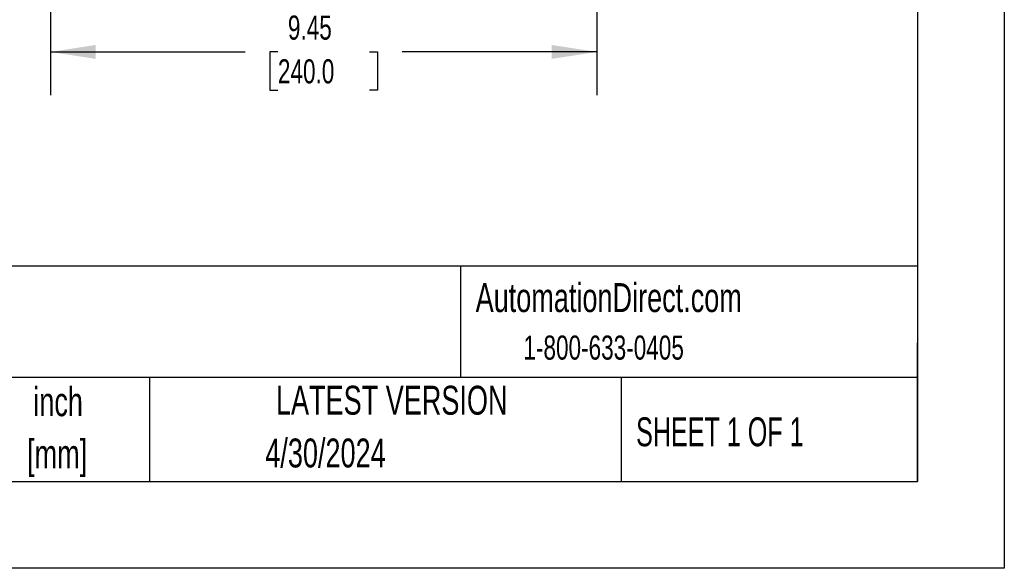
# Model space of a CAD drawing. Header units: inches. Extents: x 0 to 66, y 0 to 51.
# Tile 10 of 19: x 49 to 66, y 0 to 9.5. Entities that reach past the tile are written whole.
import ezdxf

# ---------------------------------------------------------------- set-up
doc = ezdxf.new("R2010")
doc.units = ezdxf.units.IN
doc.header["$LTSCALE"] = 6
doc.header["$MEASUREMENT"] = 0
doc.linetypes.add('CENTERX2', pattern=[0.8, 0.5, -0.1, 0.1, -0.1])
doc.layers.add('DIMENSIONS', color=140, linetype='Continuous', lineweight=25)
doc.layers.add('TEXT', color=140, linetype='Continuous', lineweight=25)
doc.styles.add('SLDTEXTSTYLE0', font='TXT', dxfattribs={"width": 0.7})
doc.styles.add('SLDTEXTSTYLE1', font='TXT', dxfattribs={"width": 0.65})
doc.dimstyles.new('SLDDIMSTYLE1', dxfattribs={"dimtxt": 0.416667, "dimasz": 0.78, "dimexe": 0, "dimexo": 0.0625, "dimgap": 0.104167, "dimtad": 0, "dimtih": 1, "dimtoh": 1, "dimrnd": 1e-09, "dimzin": 12, "dimdsep": 46, "dimtxsty": 'SLDTEXTSTYLE0', "dimsah": 1, "dimcen": 0.09, "dimadec": 0, "dimazin": 3, "dimtfac": 1, "dimtofl": 0, "dimtmove": 0, "dimatfit": 3, "dimfxl": 0, "dimfrac": 2, "dimtolj": 1, "dimtzin": 12, "dimarcsym": 0})

# ---------------------------------------------------------------- blocks, each defined once
blk = doc.blocks.new('SW_NOTE_0_2')
at = {"layer": 'TEXT', "color": 0, "linetype": 'CENTERX2', "lineweight": 18, "char_height": 0.5, "attachment_point": 2, "style": 'SLDTEXTSTYLE0'}
for s, insert in [('inch', (0.75, 0.645)), ('[mm]', (0.733, -0.258))]:
    blk.add_mtext(s, dxfattribs=dict(at, insert=insert))
blk = doc.blocks.new('_D_27')
at = {"layer": 'DIMENSIONS'}
for p, q in [((49.505, 13.355), (49.505, 8.179)), ((58.954, 13.355), (58.954, 8.179)), ((49.505, 8.929), (52.872, 8.929)), ((53.437, 8.928), (53.297, 8.928)), ((53.297, 8.928), (53.297, 8.265)), ((55.022, 8.928), (55.162, 8.928)), ((55.162, 8.928), (55.162, 8.265)), ((58.954, 8.929), (55.587, 8.929)), ((53.297, 8.265), (53.437, 8.265)), ((55.162, 8.265), (55.022, 8.265))]:
    blk.add_line(p, q, dxfattribs=at)
for points in [[(49.505, 8.929), (50.285, 8.809), (50.285, 9.049)], [(58.954, 8.929), (58.174, 9.049), (58.174, 8.809)]]:
    blk.add_solid(points, dxfattribs=at)
at = {"layer": 'DIMENSIONS', "char_height": 0.4167, "attachment_point": 1, "style": 'SLDTEXTSTYLE0'}
for s, insert in [('9.45', (53.61, 9.558)), ('240.0', (53.437, 8.802))]:
    blk.add_mtext(s, dxfattribs=dict(at, insert=insert))

msp = doc.modelspace()

# ---------------------------------------------------------------- linework, layer by layer
at = {"color": 7, "linetype": 'Continuous'}
for p, q in [((66.0006, 51.0006), (66.0006, 0.0006)), ((66.0006, 0.0006), (0.0006, 0.0006))]:
    msp.add_line(p, q, dxfattribs=at)
at = {"layer": 'TEXT'}
for p, q in [((64.5, 49.5), (64.5, 1.5)), ((64.5, 5.2266), (1.5, 5.2266)), ((56.5926, 5.2266), (56.5926, 3.3)), ((64.5, 1.5), (64.5, 3.9)), ((64.5, 3.3), (1.5, 3.3)), ((51.2155, 3.3), (51.2155, 1.5)), ((59.3737, 3.3), (59.3737, 1.5)), ((1.5, 1.5), (64.5, 1.5))]:
    msp.add_line(p, q, dxfattribs=at)

# ---------------------------------------------------------------- block references
at = {"layer": 'TEXT', "linetype": 'CENTERX2', "lineweight": 18}
msp.add_blockref('SW_NOTE_0_2', (48.8856, 2.4863), dxfattribs=at)

# ---------------------------------------------------------------- texts
for s, insert, char_height, attachment_point, style in [('AutomationDirect.com', (56.8571, 4.9315), 0.5, 1, 'SLDTEXTSTYLE0'), ('01018ET3EBM215TC-S', (37.6081, 4.7374), 0.875, 1, 'SLDTEXTSTYLE0'), ('1-800-633-0405', (57.6831, 4.0253), 0.416667, 1, 'SLDTEXTSTYLE0'), ('LATEST VERSION', (55.406, 3.1568), 0.5, 2, 'SLDTEXTSTYLE0'), ('SHEET 1 OF 1', (59.6318, 2.6106), 0.5, 1, 'SLDTEXTSTYLE1'), ('4/30/2024', (54.2602, 2.2442), 0.5, 2, 'SLDTEXTSTYLE0')]:
    msp.add_mtext(s, dxfattribs=dict(at, insert=insert, char_height=char_height, attachment_point=attachment_point, style=style))

# ---------------------------------------------------------------- dimensions: what is measured, and where the dimension line sits
at = {"layer": 'DIMENSIONS'}
dim = msp.add_linear_dim(base=(58.9539, 8.9285), p1=(49.5051, 13.6553), p2=(58.9539, 13.6553), dimstyle='SLDDIMSTYLE1', dxfattribs=at)
dim.commit()
dim.dimension.update_dxf_attribs({"geometry": '_D_27', "text_midpoint": (54.2295, 8.9285), "dimtype": 160})

doc.saveas('drawing.dxf')
